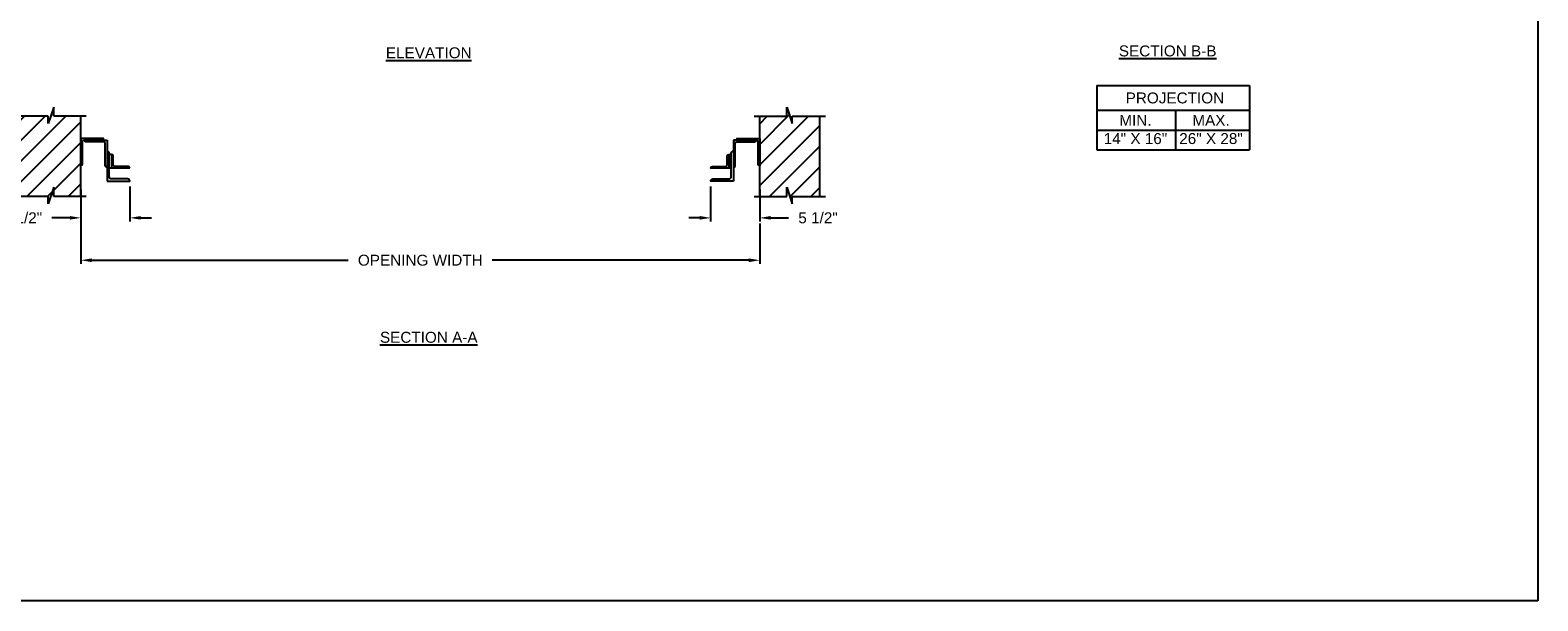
# Model space of a CAD drawing. Header units: inches. Extents: x 169.6 to 213.8, y 195 to 266.5.
# Tile 13 of 50: x 176.2 to 189.1, y 214.7 to 219.6. Entities that reach past the tile are written whole.
import ezdxf

# ---------------------------------------------------------------- set-up
doc = ezdxf.new("R2010")
doc.units = ezdxf.units.IN
doc.header["$LTSCALE"] = 0.25
doc.header["$MEASUREMENT"] = 0
doc.layers.add('ANNOTATIONS', color=1, linetype='Continuous')
doc.layers.add('CHAIN HOIST LH', color=7, linetype='Continuous')
doc.styles.add('ARIAL', font='arial.ttf', dxfattribs={"height": 0.09375})
doc.dimstyles.new('STANDARD$0', dxfattribs={"dimtxt": 0.09375, "dimasz": 0.09375, "dimexe": 0.03125, "dimexo": 0.046875, "dimgap": 0.09, "dimtad": 0, "dimtih": 1, "dimtoh": 1, "dimdec": 4, "dimzin": 0, "dimdsep": 46, "dimtxsty": 'ARIAL', "dimcen": 0.09, "dimadec": 0, "dimazin": 0, "dimtfac": 1, "dimtdec": 4, "dimtofl": 0, "dimtmove": 0, "dimatfit": 1, "dimfxl": 1, "dimtolj": 1, "dimtzin": 0, "dimarcsym": 0})
pattern_1 = [(45, (-17.07342, -36.35663), (-0.08838835, 0.08838835), [])]

# ---------------------------------------------------------------- blocks, each defined once
blk = doc.blocks.new('*D8')
at = {"layer": 'ANNOTATIONS', "color": 0, "lineweight": -2, "transparency": 16777216}
for p, q in [((176.605, 218.26), (176.605, 217.986)), ((177.025, 218.285), (177.025, 217.986)), ((176.511, 218.017), (176.358, 218.017)), ((177.119, 218.017), (177.212, 218.017))]:
    blk.add_line(p, q, dxfattribs=at)
at = {"layer": 'ANNOTATIONS', "color": 0, "transparency": 16777216}
for points in [[(176.511, 218.033), (176.511, 218.002), (176.605, 218.017)], [(177.119, 218.033), (177.119, 218.002), (177.025, 218.017)]]:
    blk.add_solid(points, dxfattribs=at)
at = {"layer": 'defpoints', "color": 0, "transparency": 16777216}
for p in [(177.025, 218.332), (176.605, 218.307), (176.605, 218.017)]:
    blk.add_point(p, dxfattribs=at)
at = {"layer": 'ANNOTATIONS', "color": 0, "transparency": 16777216, "insert": (176.105, 218.017), "char_height": 0.0938, "attachment_point": 5, "style": 'ARIAL'}
blk.add_mtext('\\A1;5 1/2"', dxfattribs=at)
blk = doc.blocks.new('*D10')
at = {"layer": 'ANNOTATIONS', "color": 0, "lineweight": -2, "transparency": 16777216}
for p, q in [((182.002, 218.285), (182.002, 217.986)), ((182.422, 218.26), (182.422, 217.986)), ((181.909, 218.017), (181.815, 218.017)), ((182.516, 218.017), (182.669, 218.017))]:
    blk.add_line(p, q, dxfattribs=at)
at = {"layer": 'ANNOTATIONS', "color": 0, "transparency": 16777216}
for points in [[(181.909, 218.033), (181.909, 218.002), (182.002, 218.017)], [(182.516, 218.033), (182.516, 218.002), (182.422, 218.017)]]:
    blk.add_solid(points, dxfattribs=at)
at = {"layer": 'defpoints', "color": 0, "transparency": 16777216}
for p in [(182.002, 218.332), (182.422, 218.307), (182.422, 218.017)]:
    blk.add_point(p, dxfattribs=at)
at = {"layer": 'ANNOTATIONS', "color": 0, "transparency": 16777216, "insert": (182.922, 218.017), "char_height": 0.0938, "attachment_point": 5, "style": 'ARIAL'}
blk.add_mtext('\\A1;5 1/2"', dxfattribs=at)
blk = doc.blocks.new('*D13')
at = {"layer": 'ANNOTATIONS', "color": 0, "lineweight": -2, "transparency": 16777216}
for p, q in [((176.605, 218.115), (176.605, 217.623)), ((182.422, 217.97), (182.422, 217.623)), ((176.699, 217.654), (178.897, 217.654)), ((182.329, 217.654), (180.13, 217.654))]:
    blk.add_line(p, q, dxfattribs=at)
at = {"layer": 'ANNOTATIONS', "color": 0, "transparency": 16777216}
for points in [[(176.699, 217.67), (176.699, 217.638), (176.605, 217.654)], [(182.329, 217.67), (182.329, 217.638), (182.422, 217.654)]]:
    blk.add_solid(points, dxfattribs=at)
at = {"layer": 'defpoints', "color": 0, "transparency": 16777216}
for p in [(176.605, 218.162), (182.422, 218.017), (182.422, 217.654)]:
    blk.add_point(p, dxfattribs=at)
at = {"layer": 'ANNOTATIONS', "color": 0, "transparency": 16777216, "insert": (179.514, 217.654), "char_height": 0.09375, "attachment_point": 5, "style": 'ARIAL'}
blk.add_mtext('\\A1;OPENING WIDTH', dxfattribs=at)

msp = doc.modelspace()

# ---------------------------------------------------------------- hatches: boundary and pattern name
at = {"layer": 'CHAIN HOIST LH'}
h = msp.add_hatch(dxfattribs=at)
h.set_pattern_fill('ANSI31', color=256, style=0)
h.set_pattern_definition(pattern_1)
h.paths.add_polyline_path([(176.32635, 218.82445), (176.32635, 218.88856), (176.08914, 218.88856), (176.08914, 218.20106), (176.32635, 218.20106), (176.32635, 218.13695), (176.37325, 218.27902), (176.37325, 218.20106), (176.60477, 218.20106), (176.60477, 218.88856), (176.37325, 218.88856), (176.37325, 218.96652)])
h = msp.add_hatch(dxfattribs=at)
h.set_pattern_fill('ANSI31', color=256, style=0)
h.set_pattern_definition(pattern_1)
h.paths.add_polyline_path([(182.70083, 218.82445), (182.70083, 218.88856), (182.93803, 218.88856), (182.93803, 218.20106), (182.70083, 218.20106), (182.70083, 218.13695), (182.65393, 218.27902), (182.65393, 218.20106), (182.42241, 218.20106), (182.42241, 218.88856), (182.65393, 218.88856), (182.65393, 218.96652)])

# ---------------------------------------------------------------- linework, layer by layer
at = {"layer": 'ANNOTATIONS'}
for p, q in [((185.31125, 219.15129), (185.31125, 218.59992)), ((185.31125, 219.15129), (186.61902, 219.15129)), ((186.61902, 219.15129), (186.61902, 218.59992)), ((185.31125, 218.93982), (186.61902, 218.93982)), ((185.9841, 218.93982), (185.9841, 218.59992)), ((185.31125, 218.76987), (186.61902, 218.76987)), ((185.31125, 218.59992), (186.61902, 218.59992))]:
    msp.add_line(p, q, dxfattribs=at)
at = {"layer": 'CHAIN HOIST LH', "linetype": 'Continuous'}
for p, q in [((176.32635, 218.88856), (176.04227, 218.88856)), ((176.37325, 218.96652), (176.32635, 218.82445)), ((176.32635, 218.82445), (176.32635, 218.88856)), ((176.37325, 218.88856), (176.37325, 218.96652)), ((176.65164, 218.88856), (176.37325, 218.88856)), ((182.37553, 218.88856), (182.65393, 218.88856)), ((182.65393, 218.88856), (182.65393, 218.96652)), ((182.65393, 218.96652), (182.70083, 218.82445)), ((182.70083, 218.82445), (182.70083, 218.88856)), ((182.70083, 218.88856), (182.98491, 218.88856)), ((176.82946, 218.68345), (176.82946, 218.33176)), ((182.19772, 218.68345), (182.19772, 218.33176)), ((176.86853, 218.56132), (176.849, 218.56132)), ((182.15864, 218.56132), (182.17818, 218.56132)), ((176.82946, 218.44899), (176.82946, 218.44899)), ((177.02484, 218.44409), (176.849, 218.44409)), ((177.02484, 218.44409), (177.02484, 218.44409)), ((182.00234, 218.44409), (182.00234, 218.44409)), ((182.19772, 218.44899), (182.19772, 218.44899)), ((176.37325, 218.27902), (176.32635, 218.13695)), ((176.37325, 218.20106), (176.37325, 218.27902)), ((182.65393, 218.20106), (182.65393, 218.27902)), ((182.65393, 218.27902), (182.70083, 218.13695)), ((176.32635, 218.20106), (176.04227, 218.20106)), ((176.32635, 218.13695), (176.32635, 218.20106)), ((176.65164, 218.20106), (176.37325, 218.20106)), ((182.37553, 218.20106), (182.65393, 218.20106)), ((182.70083, 218.20106), (182.98491, 218.20106)), ((182.70083, 218.13695), (182.70083, 218.20106))]:
    msp.add_line(p, q, dxfattribs=at)
at = {"layer": 'CHAIN HOIST LH'}
for p, q in [((176.60477, 218.20106), (176.60477, 218.88856)), ((182.42241, 218.20106), (182.42241, 218.88856)), ((182.93803, 218.20106), (182.93803, 218.88856))]:
    msp.add_line(p, q, dxfattribs=at)
at = {"layer": 'CHAIN HOIST LH', "linetype": 'Continuous'}
for points in [[(176.7855, 218.68345, 0.41421356), (176.80015, 218.6981), (176.60477, 218.6981), (176.60477, 218.46364, 0.41421356), (176.61942, 218.4783), (176.61942, 218.66879, -0.41421356), (176.63408, 218.68345)], [(176.82946, 218.44899, -0.41421356), (176.8148, 218.46364), (176.8148, 218.65414, 0.41421356), (176.80015, 218.66879), (176.64873, 218.66879, -0.41421356), (176.63408, 218.68345), (176.82946, 218.68345)], [(176.82946, 218.33176), (177.02484, 218.33176, 0.41421356), (177.0053, 218.3513), (176.86853, 218.3513, -0.41421356), (176.849, 218.37084), (176.849, 218.5705, 0.41421356), (176.82946, 218.59004)], [(182.19772, 218.33176), (182.00234, 218.33176, -0.41421356), (182.02188, 218.3513), (182.15864, 218.3513, 0.41421356), (182.17818, 218.37084), (182.17818, 218.5705, -0.41421356), (182.19772, 218.59004)], [(182.19772, 218.44899, 0.41421356), (182.21237, 218.46364), (182.21237, 218.65414, -0.41421356), (182.22703, 218.66879), (182.37845, 218.66879, 0.41421356), (182.3931, 218.68345), (182.19772, 218.68345)], [(182.24168, 218.68345, -0.41421356), (182.22703, 218.6981), (182.42241, 218.6981), (182.42241, 218.46364, -0.41421356), (182.40776, 218.4783), (182.40776, 218.66879, 0.41421356), (182.3931, 218.68345)], [(177.02484, 218.44409, 0.41421356), (177.01019, 218.45874), (176.89784, 218.45874, -0.41421356), (176.88319, 218.4734), (176.88319, 218.54666, 0.41421356), (176.86853, 218.56132), (176.86853, 218.44409)], [(182.17818, 218.44409), (182.00234, 218.44409, -0.41421356), (182.01699, 218.45874), (182.12934, 218.45874, 0.41421356), (182.14399, 218.4734), (182.14399, 218.54666, -0.41421356), (182.15864, 218.56132), (182.15864, 218.44409)]]:
    msp.add_lwpolyline(points, format="xyb", dxfattribs=at)
at = {"layer": 'defpoints'}
msp.add_lwpolyline([(189.08986, 214.73552), (169.61998, 214.73552), (169.61998, 227.47063), (189.08986, 227.47063)], close=True, dxfattribs=at)

# ---------------------------------------------------------------- texts
at = {"layer": 'ANNOTATIONS', "char_height": 0.09375, "attachment_point": 2, "style": 'ARIAL'}
for s, insert, width in [('{\\LSECTION B-B}', (185.91787, 219.4946), 1.3823677), ('{\\LELEVATION}', (179.58646, 219.47864), 3.0834986), ('{\\LSECTION A-A}', (179.58646, 217.04081), 1.3823677)]:
    msp.add_mtext(s, dxfattribs=dict(at, insert=insert, width=width))
for s, width, insert in [('PROJECTION ', 1.7594917, (185.97994, 219.09186)), ('MIN.\\P14" X 16" ', 0.6711642, (185.64182, 218.89987)), ('MAX.\\P26" X 28"', 0.6567117, (186.28925, 218.89987))]:
    msp.add_mtext_dynamic_manual_height_columns(s, width=width, gutter_width=1.36268, heights=[0], dxfattribs=dict(at, insert=insert))

# ---------------------------------------------------------------- dimensions: what is measured, and where the dimension line sits
at = {"layer": 'ANNOTATIONS'}
dim = msp.add_linear_dim(base=(176.60477, 218.01734), p1=(177.02484, 218.33176), p2=(176.60477, 218.30663), angle=180, text='5 1/2"', dimstyle='STANDARD$0', dxfattribs=at)
dim.commit()
dim.dimension.update_dxf_attribs({"geometry": '*D8', "text_midpoint": (176.10477, 218.01734), "dimtype": 160})
for base, p1, p2, text, picture, middle in [((182.42241, 218.01734), (182.00234, 218.33176), (182.42241, 218.30663), '5 1/2"', '*D10', (182.92241, 218.01734)), ((182.42241, 217.65388), (176.60477, 218.162), (182.42241, 218.01734), 'OPENING WIDTH', '*D13', (179.51359, 217.65388))]:
    dim = msp.add_linear_dim(base=base, p1=p1, p2=p2, text=text, dimstyle='STANDARD$0', dxfattribs=at)
    dim.commit()
    dim.dimension.update_dxf_attribs({"geometry": picture, "text_midpoint": middle, "dimtype": 160})

doc.saveas('drawing.dxf')
